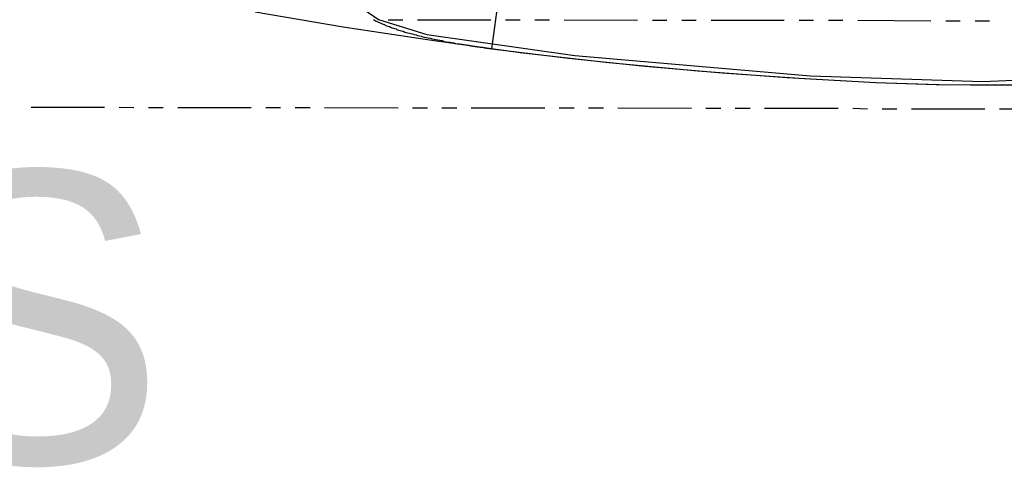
# Model space of a CAD drawing. Header units: feet. Extents: x -79 to 198, y -22 to 181.
# Tile 4 of 256: x 31 to 65, y -6 to 10. Entities that reach past the tile are written whole.
import ezdxf
from ezdxf.enums import TextEntityAlignment as Align

# ---------------------------------------------------------------- set-up
doc = ezdxf.new("R2010")
doc.units = ezdxf.units.FT
for name, color, linetype in [('A-AREA-UNIDAD', 30, 'CONTINUOUS'), ('A-LINEA', 7, 'CONTINUOUS'), ('A-TEXTO-PDF', 3, 'CONTINUOUS')]:
    doc.layers.add(name, color=color, linetype=linetype)

msp = doc.modelspace()

# ---------------------------------------------------------------- linework, layer by layer
at = {"layer": 'A-AREA-UNIDAD'}
msp.add_lwpolyline([(18.24, 47.1644), (21.472, 40.1956), (24.56, 34.72), (27.36, 30.3289), (32.288, 23.7156), (35.072, 20.48), (39.76, 15.84), (39.76, 15.2), (40.832, 13.6356), (42.56, 10.4889), (43.552, 9.7956), (45.2, 9.28), (50.24, 8.5689), (58.272, 7.8756), (64.128, 7.68), (70.88, 7.9644)], dxfattribs=at)
at = {"layer": 'A-LINEA'}
for p, q in [((47.4133, 8.7911), (47.7067, 11.0311)), ((43.88, 9.7778), (44.3733, 9.7778)), ((44.88, 9.7778), (47.3733, 9.7778)), ((47.88, 9.7778), (48.3733, 9.7778)), ((48.88, 9.7778), (49.3733, 9.7778)), ((49.88, 9.7778), (52.3733, 9.7644)), ((52.88, 9.7644), (53.3733, 9.7644)), ((53.88, 9.7644), (54.3733, 9.7644)), ((54.88, 9.7644), (57.3733, 9.7644)), ((57.88, 9.7644), (58.3733, 9.7644)), ((58.88, 9.7644), (59.3733, 9.7644)), ((59.88, 9.7644), (62.3733, 9.7511)), ((62.88, 9.7511), (63.3733, 9.7511)), ((63.88, 9.7511), (64.3733, 9.7511)), ((31.7067, 6.8044), (34.2133, 6.8044)), ((34.7067, 6.8044), (35.2133, 6.7911)), ((35.7067, 6.7911), (36.2133, 6.7911)), ((36.7067, 6.7911), (39.2133, 6.7911)), ((39.7067, 6.7911), (40.2133, 6.7911)), ((40.7067, 6.7911), (41.2133, 6.7911)), ((41.7067, 6.7911), (44.2133, 6.7778)), ((44.7067, 6.7778), (45.2133, 6.7778)), ((45.7067, 6.7778), (46.2133, 6.7778)), ((46.7067, 6.7778), (49.2133, 6.7778)), ((49.7067, 6.7778), (50.2133, 6.7778)), ((50.7067, 6.7778), (51.2133, 6.7778)), ((51.7067, 6.7778), (54.2133, 6.7644)), ((54.7067, 6.7644), (55.2133, 6.7644)), ((55.7067, 6.7644), (56.2133, 6.7644)), ((56.7067, 6.7644), (59.2133, 6.7644)), ((59.7067, 6.7644), (60.2133, 6.7511)), ((60.7067, 6.7511), (61.2133, 6.7511)), ((61.7067, 6.7511), (64.2133, 6.7511)), ((64.7067, 6.7511), (65.2133, 6.7511))]:
    msp.add_line(p, q, dxfattribs=at)
for points in [[(39.3467, 10.0578), (42.3467, 9.5378), (45.36, 9.0844), (48.3733, 8.6711), (51.4, 8.3244), (54.4267, 8.0444), (57.4667, 7.8178), (60.4933, 7.6444), (62.64, 7.5778), (64.7867, 7.5511), (66.9333, 7.5911)], [(43.3733, 9.7911), (43.4133, 9.7644), (43.44, 9.7511), (43.48, 9.7378), (43.52, 9.7111), (43.5467, 9.6978), (43.5867, 9.6844), (43.6267, 9.6711), (43.6667, 9.6444), (43.7067, 9.6311), (43.7467, 9.6178), (43.7867, 9.5911), (43.8267, 9.5778), (43.8667, 9.5644), (43.92, 9.5511), (43.96, 9.5244), (44, 9.5111), (44.0533, 9.4978), (44.0933, 9.4844), (44.1467, 9.4711), (44.1867, 9.4444), (44.24, 9.4311), (44.28, 9.4178), (44.3333, 9.4044), (44.3867, 9.3911), (44.44, 9.3644), (44.4933, 9.3511), (44.5467, 9.3378), (44.6, 9.3244), (44.6533, 9.3111), (44.7067, 9.2978), (44.76, 9.2844), (44.8267, 9.2711), (44.88, 9.2444), (44.9333, 9.2311), (45, 9.2178), (45.0533, 9.2044), (45.12, 9.1911), (45.1867, 9.1778), (45.24, 9.1644), (45.3067, 9.1511), (45.3733, 9.1378), (45.44, 9.1244), (45.5067, 9.1111), (45.5733, 9.0978), (45.64, 9.0844), (45.72, 9.0711), (45.7867, 9.0444), (45.8533, 9.0311), (45.9333, 9.0178), (45.9733, 9.0178), (46, 9.0044), (46.04, 9.0044), (46.08, 8.9911), (46.12, 8.9911), (46.16, 8.9778), (46.1867, 8.9778), (46.2267, 8.9644), (46.2667, 8.9644), (46.3067, 8.9644), (46.3467, 8.9511), (46.3867, 8.9511), (46.4267, 8.9378), (46.4667, 8.9378), (46.5067, 8.9244), (46.5467, 8.9244), (46.5867, 8.9111), (46.6267, 8.9111), (46.6667, 8.8978), (46.7067, 8.8978), (46.76, 8.8844), (46.8, 8.8844), (46.84, 8.8711), (46.88, 8.8711), (46.92, 8.8578), (46.9733, 8.8578), (47.0133, 8.8444), (47.0533, 8.8444), (47.0933, 8.8444), (47.1467, 8.8311), (47.1867, 8.8311), (47.2267, 8.8178), (47.28, 8.8178), (47.32, 8.8044), (47.3733, 8.8044), (47.4133, 8.7911), (50.0267, 8.4711), (52.64, 8.2044), (55.2533, 7.9778), (57.88, 7.7911), (60.4933, 7.6444), (62.5467, 7.5778), (64.6, 7.5644), (66.6533, 7.5911)], [(43.3733, 9.7911), (43.4133, 9.7644), (43.44, 9.7511), (43.48, 9.7378), (43.52, 9.7111), (43.5467, 9.6978), (43.5867, 9.6844), (43.6267, 9.6711), (43.6667, 9.6444), (43.7067, 9.6311), (43.7467, 9.6178), (43.7867, 9.5911), (43.8267, 9.5778), (43.8667, 9.5644), (43.92, 9.5511), (43.96, 9.5244), (44, 9.5111), (44.0533, 9.4978), (44.0933, 9.4844), (44.1467, 9.4711), (44.1867, 9.4444), (44.24, 9.4311), (44.28, 9.4178), (44.3333, 9.4044), (44.3867, 9.3911), (44.44, 9.3644), (44.4933, 9.3511), (44.5467, 9.3378), (44.6, 9.3244), (44.6533, 9.3111), (44.7067, 9.2978), (44.76, 9.2844), (44.8267, 9.2711), (44.88, 9.2444), (44.9333, 9.2311), (45, 9.2178), (45.0533, 9.2044), (45.12, 9.1911), (45.1867, 9.1778), (45.24, 9.1644), (45.3067, 9.1511), (45.3733, 9.1378), (45.44, 9.1244), (45.5067, 9.1111), (45.5733, 9.0978), (45.64, 9.0844), (45.72, 9.0711), (45.7867, 9.0444), (45.8533, 9.0311), (45.9333, 9.0178), (45.9733, 9.0178), (46, 9.0044), (46.04, 9.0044), (46.08, 8.9911), (46.12, 8.9911), (46.16, 8.9778), (46.1867, 8.9778), (46.2267, 8.9644), (46.2667, 8.9644), (46.3067, 8.9644), (46.3467, 8.9511), (46.3867, 8.9511), (46.4267, 8.9378), (46.4667, 8.9378), (46.5067, 8.9244), (46.5467, 8.9244), (46.5867, 8.9111), (46.6267, 8.9111), (46.6667, 8.8978), (46.7067, 8.8978), (46.76, 8.8844), (46.8, 8.8844), (46.84, 8.8711), (46.88, 8.8711), (46.92, 8.8578), (46.9733, 8.8578), (47.0133, 8.8444), (47.0533, 8.8444), (47.0933, 8.8444), (47.1467, 8.8311), (47.1867, 8.8311), (47.2267, 8.8178), (47.28, 8.8178), (47.32, 8.8044), (47.3733, 8.8044), (47.4133, 8.7911), (50.0267, 8.4711), (52.64, 8.2044), (55.2533, 7.9778), (57.88, 7.7911), (60.4933, 7.6444), (62.5467, 7.5778), (64.6, 7.5644), (66.6533, 7.5911)], [(60.4933, 7.6444), (62.5867, 7.5778), (64.6933, 7.5644), (66.7867, 7.5911)]]:
    msp.add_lwpolyline(points, dxfattribs=at)

# ---------------------------------------------------------------- texts
at = {"layer": 'A-TEXTO-PDF'}
msp.add_text('KCABTES', height=9.944, dxfattribs=at).set_placement((5.2398, -5.327), align=Align.CENTER)

doc.saveas('drawing.dxf')
